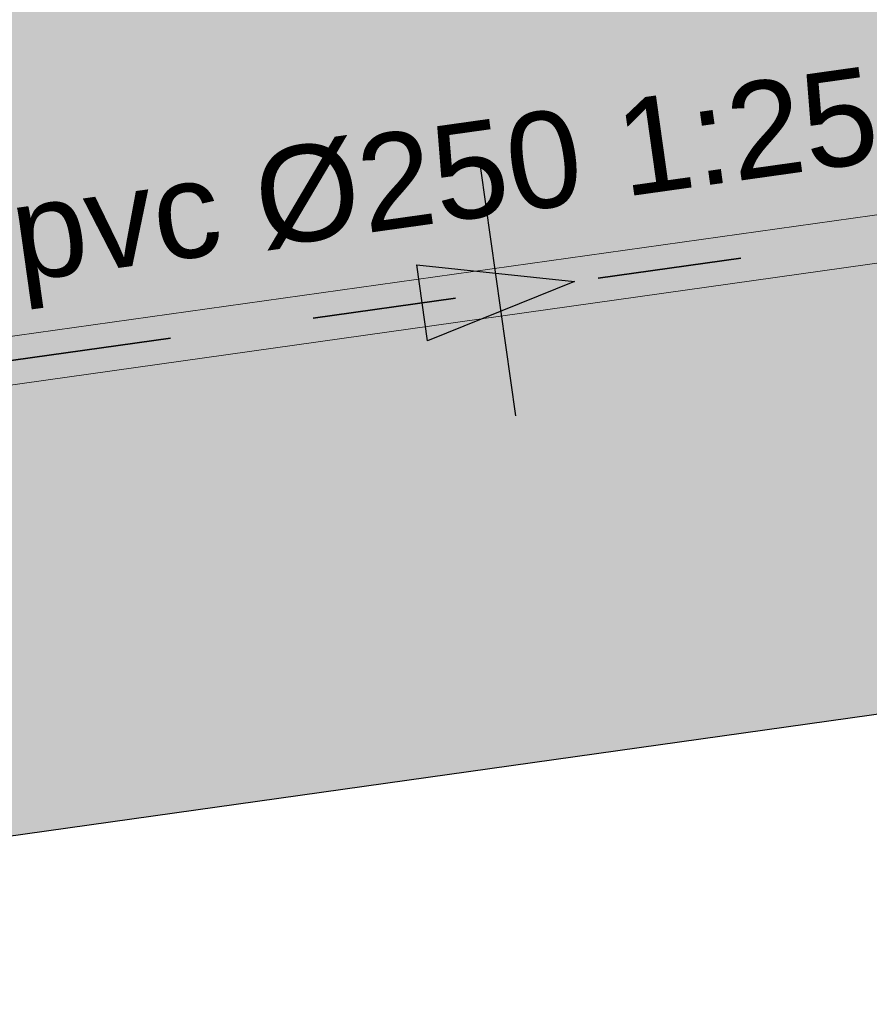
# Model space of a CAD drawing. Extents: x 98477 to 100410, y 398052 to 398969.
# Tile 252 of 256: x 98719.95 to 98724.37, y 398368.91 to 398374.03. Entities that reach past the tile are written whole.
import ezdxf
from ezdxf.enums import TextEntityAlignment as Align

# ---------------------------------------------------------------- set-up
doc = ezdxf.new("R2010")
doc.units = 0
doc.linetypes.add('RI-DWA', pattern=[9.75, 4.5, -0.75, 0.75, -0.75, 0.75, -0.75, 0.75, -0.75])
for name, color, linetype, lineweight in [('N-KO-kantverharding', 2, 'Continuous', 25), ('N-RI-DWA hoofdriool', 24, 'RI-DWA', 35), ('N-RI-DWA hoofdriool buiswand', 24, 'Continuous', 13), ('N-RI-DWA strenginformatie', 24, 'Continuous', 25), ('N-RI-stroomrichting', 7, 'Continuous', 25), ("N-VH-arcering 'MAT' grijs 251", 251, 'Continuous', 18), ('N-VH-arcering printbeton', 8, 'Continuous', 9)]:
    doc.layers.add(name, color=color, linetype=linetype, lineweight=lineweight)
doc.layers.add('X-AL-contourlijnen', color=30, linetype='Continuous', plot=False)
doc.layers.add('X-AL-hulplijn riolering', color=30, linetype='Continuous', plot=False)
doc.styles.add('CS Annotative', font='arial.ttf')

# ---------------------------------------------------------------- blocks, each defined once
blk = doc.blocks.new('*U270')
at = {"layer": 'N-RI-stroomrichting'}
h = blk.add_hatch(color=256, dxfattribs=at)
h.dxf.hatch_style = 1
h.paths.add_polyline_path([(1.980536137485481, 0.2783462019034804), (-1.841363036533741, -1.268614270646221), (-2.119709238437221, 0.7119218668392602)])
blk.add_lwpolyline([(1.980536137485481, 0.2783462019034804), (-1.841363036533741, -1.268614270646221), (-2.119709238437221, 0.7119218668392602)], close=True, dxfattribs=at)
at = {"layer": 'X-AL-hulplijn riolering'}
blk.add_lwpolyline([(0.4523125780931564, -3.218371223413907), (-0.452312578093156, 3.218371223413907)], dxfattribs=at)
at = {"lineweight": 25, "style": 'CS Annotative'}
blk.add_attdef('Strenginformatie', text='', height=2.5, rotation=7.999999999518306, dxfattribs=at).set_placement((-0.4523125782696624, 3.21837122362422), align=Align.MIDDLE_CENTER)

msp = doc.modelspace()

# ---------------------------------------------------------------- hatches: boundary and pattern name
at = {"layer": "N-VH-arcering 'MAT' grijs 251"}
h = msp.add_hatch(color=256, dxfattribs=at)
h.dxf.hatch_style = 1
edge = h.paths.add_edge_path()
edge.add_line((98801.70985258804, 398275.5025756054), (98759.07881222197, 398269.5111736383))
edge.add_arc((98758.55691309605, 398273.2246788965), 3.749999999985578, 188.0000000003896, 277.9999999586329, ccw=False)
edge.add_line((98754.84340783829, 398272.7027797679), (98754.7320693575, 398273.4949942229))
edge.add_arc((98759.43584268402, 398274.1560664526), 4.75000000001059, 98.00000000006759, 188.0000000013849, ccw=False)
edge.add_line((98758.77477045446, 398278.859839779), (98802.64364589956, 398285.0252081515))
edge.add_arc((98800.79960231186, 398298.1462600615), 13.24999999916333, 278.0000000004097, 315.3695932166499)
edge.add_arc((98814.32101528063, 398284.7981743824), 5.750000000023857, 97.99999999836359, 135.3695932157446, ccw=False)
edge.add_line((98813.52076995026, 398290.4922157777), (98817.94515990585, 398291.114023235))
edge.add_arc((98818.74540523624, 398285.4199818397), 5.750000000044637, 8.00000000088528, 97.99999999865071, ccw=False)
edge.add_line((98824.43944663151, 398286.2202271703), (98832.12180180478, 398231.5574297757))
edge.add_arc((98824.4472242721, 398230.4788382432), 7.74999999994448, -36.90337989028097, 8.000000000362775, ccw=False)
edge.add_line((98830.64450586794, 398225.8252159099), (98822.02531955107, 398214.3469478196))
edge.add_arc((98828.62242576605, 398209.3930917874), 8.249999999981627, 143.0966201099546, 188.000000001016)
edge.add_line((98820.45271419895, 398208.2449137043), (98820.95212056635, 398204.6914527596))
edge.add_line((98820.95212056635, 398204.6914527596), (98824.98814049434, 398175.9736787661))
edge.add_line((98824.98814049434, 398175.9736787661), (98826.34507822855, 398166.3185650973))
edge.add_arc((98829.56344945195, 398166.7708776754), 3.249999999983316, 187.9999999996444, 277.9999999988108)
edge.add_line((98830.01576203, 398163.552506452), (98845.49611657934, 398165.7281284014))
edge.add_line((98845.49611657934, 398165.7281284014), (98850.05134969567, 398166.3683246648))
edge.add_line((98850.05134969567, 398166.3683246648), (98871.26042709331, 398169.349066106))
edge.add_line((98871.26042709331, 398169.349066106), (98879.77673248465, 398170.5459547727))
edge.add_line((98879.77673248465, 398170.5459547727), (98895.91810200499, 398172.8144763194))
edge.add_line((98895.91810200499, 398172.8144763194), (98895.01347684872, 398179.2512187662))
edge.add_line((98895.01347684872, 398179.2512187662), (98835.84495974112, 398170.9356259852))
edge.add_arc((98835.18388751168, 398175.6393993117), 4.749999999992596, 188.0000000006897, 277.9999999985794, ccw=False)
edge.add_line((98830.48011418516, 398174.9783270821), (98825.97718274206, 398207.0183491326))
edge.add_arc((98833.65176027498, 398208.096940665), 7.750000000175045, 143.0966201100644, 188.0000000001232, ccw=False)
edge.add_line((98827.4544786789, 398212.7505629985), (98836.07366499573, 398224.2288310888))
edge.add_arc((98829.47655878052, 398229.1826871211), 8.250000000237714, 323.096620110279, 367.9999999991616)
edge.add_line((98837.64627034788, 398230.3308652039), (98837.34238794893, 398232.4931008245))
edge.add_line((98837.34238794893, 398232.4931008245), (98837.34238780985, 398232.493100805))
edge.add_line((98837.34238780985, 398232.493100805), (98829.68786739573, 398286.9578446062))
edge.add_arc((98835.38190879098, 398287.7580899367), 5.749999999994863, 97.99999999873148, 188.0000000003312, ccw=False)
edge.add_line((98834.58166346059, 398293.452131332), (98882.50500414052, 398300.1873176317))
edge.add_arc((98883.61838894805, 398292.2651730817), 8.000000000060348, 11.632034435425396, 97.9999999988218, ccw=False)
edge.add_line((98891.45409032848, 398293.8781776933), (98890.9995, 398296.0865))
edge.add_line((98890.9995, 398296.0865), (98889.023, 398305.688))
edge.add_line((98889.023, 398305.688), (98888.557, 398307.974))
edge.add_line((98888.557, 398307.974), (98887.38477368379, 398314.7597044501))
edge.add_arc((98879.50153614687, 398313.3978799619), 8.00000000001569, -82.00000000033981, 9.801079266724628, ccw=False)
edge.add_line((98880.6149209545, 398305.475735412), (98872.94460748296, 398304.3977431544))
edge.add_arc((98872.42270835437, 398308.1112484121), 3.749999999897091, 189.4265010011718, 278.00000000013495, ccw=False)
edge.add_arc((92946.7354543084, 397324.3039467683), 6003.049999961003, 9.42650100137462, 10.61166010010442)
edge.add_line((98847.1206531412, 398429.7738954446), (98842.31285519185, 398429.0982035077))
edge.add_arc((92946.7354539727, 397324.3039467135), 5998.200000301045, 9.428546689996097, 10.613773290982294, ccw=False)
edge.add_arc((98860.08948650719, 398306.4687901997), 3.840166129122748, -81.43407539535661, 6.657381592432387, ccw=False)
edge.add_line((98860.66146879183, 398302.6714605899), (98847.18483033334, 398300.7774425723))
edge.add_line((98847.18483033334, 398300.7774425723), (98842.62959721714, 398300.1372463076))
edge.add_line((98842.62959721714, 398300.1372463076), (98820.15051205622, 398296.9780169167))
edge.add_arc((98819.35026672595, 398302.672058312), 5.749999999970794, 187.9999999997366, 277.99999999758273, ccw=False)
edge.add_line((98813.65622533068, 398301.8718129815), (98812.30624625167, 398311.4774132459))
edge.add_line((98812.30624625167, 398311.4774132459), (98811.1093575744, 398319.9937186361))
edge.add_line((98811.1093575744, 398319.9937186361), (98809.24443803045, 398333.2633107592))
edge.add_line((98809.24443803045, 398333.2633107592), (98808.67382831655, 398337.3234098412))
edge.add_line((98808.67382831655, 398337.3234098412), (98807.71353391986, 398344.1562595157))
edge.add_line((98807.71353391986, 398344.1562595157), (98807.70657526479, 398344.2057729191))
edge.add_line((98807.70657526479, 398344.2057729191), (98811.66764753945, 398344.7624653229))
edge.add_line((98811.66764753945, 398344.7624653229), (98829.49247277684, 398347.2675811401))
edge.add_line((98829.49247277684, 398347.2675811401), (98831.96814294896, 398347.6155138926))
edge.add_line((98831.96814294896, 398347.6155138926), (98831.06351779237, 398354.0522563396))
edge.add_line((98831.06351779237, 398354.0522563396), (98828.58784762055, 398353.704323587))
edge.add_line((98828.58784762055, 398353.704323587), (98810.76302238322, 398351.1992077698))
edge.add_line((98810.76302238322, 398351.1992077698), (98806.80195010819, 398350.6425153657))
edge.add_line((98806.80195010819, 398350.6425153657), (98806.79499145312, 398350.6920287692))
edge.add_line((98806.79499145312, 398350.6920287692), (98805.14616655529, 398362.4240275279))
edge.add_line((98805.14616655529, 398362.4240275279), (98805.04836903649, 398363.119893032))
edge.add_line((98805.04836903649, 398363.119893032), (98803.99065346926, 398370.6459303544))
edge.add_line((98803.99065346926, 398370.6459303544), (98802.48758397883, 398381.3408254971))
edge.add_line((98802.48758397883, 398381.3408254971), (98801.4298684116, 398388.8668628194))
edge.add_line((98801.4298684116, 398388.8668628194), (98799.92679892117, 398399.561757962))
edge.add_line((98799.92679892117, 398399.561757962), (98798.86908335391, 398407.0877952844))
edge.add_line((98798.86908335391, 398407.0877952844), (98797.36601386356, 398417.7826904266))
edge.add_line((98797.36601386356, 398417.7826904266), (98796.79540414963, 398421.8427895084))
edge.add_line((98796.79540414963, 398421.8427895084), (98795.88382033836, 398428.3290453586))
edge.add_line((98795.88382033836, 398428.3290453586), (98795.87686168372, 398428.3785587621))
edge.add_line((98795.87686168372, 398428.3785587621), (98799.83793395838, 398428.9352511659))
edge.add_line((98799.83793395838, 398428.9352511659), (98817.66275919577, 398431.4403669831))
edge.add_line((98817.66275919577, 398431.4403669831), (98820.13842936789, 398431.7882997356))
edge.add_line((98820.13842936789, 398431.7882997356), (98819.2338042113, 398438.2250421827))
edge.add_line((98819.2338042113, 398438.2250421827), (98816.75813403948, 398437.87710943))
edge.add_line((98816.75813403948, 398437.87710943), (98798.93330880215, 398435.3719936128))
edge.add_line((98798.93330880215, 398435.3719936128), (98794.9722365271, 398434.8153012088))
edge.add_line((98794.9722365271, 398434.8153012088), (98794.96527787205, 398434.8648146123))
edge.add_line((98794.96527787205, 398434.8648146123), (98793.37870452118, 398446.1538705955))
edge.add_line((98793.37870452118, 398446.1538705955), (98792.73850825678, 398450.7091037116))
edge.add_line((98792.73850825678, 398450.7091037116), (98789.33816684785, 398474.9037900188))
edge.add_line((98789.33816684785, 398474.9037900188), (98783.89169246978, 398474.1383379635))
edge.add_line((98783.89169246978, 398474.1383379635), (98786.76317609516, 398453.7066703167))
edge.add_arc((98782.05940276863, 398453.0455980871), 4.750000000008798, -82.0000000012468, 7.999999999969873, ccw=False)
edge.add_line((98782.72047499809, 398448.3418247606), (98773.11487473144, 398446.9918456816))
edge.add_line((98773.11487473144, 398446.9918456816), (98764.5985693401, 398445.7949570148))
edge.add_line((98764.5985693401, 398445.7949570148), (98743.40683266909, 398442.8166526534))
edge.add_line((98743.40683266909, 398442.8166526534), (98734.89052727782, 398441.6197639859))
edge.add_line((98734.89052727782, 398441.6197639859), (98611.80020633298, 398424.3205475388))
edge.add_line((98611.80020633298, 398424.3205475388), (98607.65702311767, 398453.8008279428))
edge.add_arc((98611.6373665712, 398454.1216500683), 3.993251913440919, 101.39182936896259, 184.6081706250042, ccw=False)
edge.add_line((98610.84862924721, 398458.0362323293), (98611.83889731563, 398458.1754054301))
edge.add_line((98611.83889731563, 398458.1754054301), (98639.5664032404, 398462.0722522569))
edge.add_line((98639.5664032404, 398462.0722522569), (98641.54693937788, 398462.3505984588))
edge.add_line((98641.54693937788, 398462.3505984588), (98659.37176461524, 398464.8557142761))
edge.add_line((98659.37176461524, 398464.8557142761), (98661.84743478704, 398465.2036470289))
edge.add_line((98661.84743478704, 398465.2036470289), (98660.94280963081, 398471.6403894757))
edge.add_line((98660.94280963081, 398471.6403894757), (98649.90132066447, 398470.0886093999))
edge.add_line((98649.90132066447, 398470.0886093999), (98624.64948491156, 398466.5396953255))
edge.add_line((98624.64948491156, 398466.5396953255), (98622.66894877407, 398466.2613491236))
edge.add_line((98622.66894877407, 398466.2613491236), (98604.84412353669, 398463.7562333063))
edge.add_line((98604.84412353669, 398463.7562333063), (98602.86358739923, 398463.4778871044))
edge.add_line((98602.86358739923, 398463.4778871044), (98594.9414428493, 398462.3645022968))
edge.add_line((98594.9414428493, 398462.3645022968), (98576.27488975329, 398459.7410893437))
edge.add_line((98576.27488975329, 398459.7410893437), (98577.17951490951, 398453.3043468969))
edge.add_line((98577.17951490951, 398453.3043468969), (98578.1697829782, 398453.4435199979))
edge.add_line((98578.1697829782, 398453.4435199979), (98598.47059208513, 398456.2943364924))
edge.add_arc((98598.79151287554, 398452.3139562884), 3.993296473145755, 11.424909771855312, 94.60953932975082, ccw=False)
edge.add_line((98602.70568277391, 398453.1049624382), (98606.84886598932, 398423.6246820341))
edge.add_line((98606.84886598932, 398423.6246820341), (98548.81915716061, 398415.4691383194))
edge.add_arc((98548.15808493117, 398420.172911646), 4.750000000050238, 188.0000000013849, 277.99999999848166, ccw=False)
edge.add_line((98543.45431160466, 398419.5118394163), (98539.76818545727, 398445.7399897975))
edge.add_line((98539.76818545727, 398445.7399897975), (98538.97597100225, 398445.6286513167))
edge.add_line((98538.97597100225, 398445.6286513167), (98538.73241807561, 398447.361620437))
edge.add_line((98538.73241807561, 398447.361620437), (98534.77134580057, 398446.8049280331))
edge.add_line((98534.77134580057, 398446.8049280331), (98536.52992450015, 398434.2919904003))
edge.add_line((98536.52992450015, 398434.2919904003), (98537.17012076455, 398429.7367572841))
edge.add_line((98537.17012076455, 398429.7367572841), (98538.39484405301, 398421.0223982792))
edge.add_line((98538.39484405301, 398421.0223982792), (98539.03504031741, 398416.467165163))
edge.add_line((98539.03504031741, 398416.467165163), (98541.02521566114, 398402.30633178))
edge.add_line((98541.02521566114, 398402.30633178), (98541.66541192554, 398397.7510986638))
edge.add_line((98541.66541192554, 398397.7510986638), (98543.65558726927, 398383.5902652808))
edge.add_line((98543.65558726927, 398383.5902652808), (98544.29578353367, 398379.0350321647))
edge.add_line((98544.29578353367, 398379.0350321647), (98545.60401068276, 398369.7265123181))
edge.add_arc((98543.87104156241, 398369.4829593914), 1.750000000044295, -82.00000000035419, 7.99999999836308, ccw=False)
edge.add_line((98544.11459448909, 398367.7499902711), (98522.47723718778, 398364.7090580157))
edge.add_line((98522.47723718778, 398364.7090580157), (98523.21485462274, 398359.4606372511))
edge.add_line((98523.21485462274, 398359.4606372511), (98545.05026553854, 398362.5294041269))
edge.add_line((98545.05026553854, 398362.5294041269), (98549.60549865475, 398363.1696003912))
edge.add_line((98549.60549865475, 398363.1696003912), (98564.16243926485, 398365.2154449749))
edge.add_arc((98564.82351149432, 398360.5116716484), 4.749999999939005, 8.000000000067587, 97.99999999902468, ccw=False)
edge.add_line((98569.5272848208, 398361.172743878), (98576.49985717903, 398311.5603136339))
edge.add_arc((98571.7960838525, 398310.8992414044), 4.749999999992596, -82.0000000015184, 7.999999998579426, ccw=False)
edge.add_line((98572.45715608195, 398306.1954680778), (98563.84182388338, 398304.9846620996))
edge.add_line((98563.84182388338, 398304.9846620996), (98559.28659076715, 398304.3444658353))
edge.add_line((98559.28659076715, 398304.3444658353), (98541.0161448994, 398301.7767221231))
edge.add_line((98541.0161448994, 398301.7767221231), (98541.7537623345, 398296.5283013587))
edge.add_line((98541.7537623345, 398296.5283013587), (98553.88454617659, 398298.2331718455))
edge.add_arc((98554.12809910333, 398296.5002027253), 1.749999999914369, 7.999999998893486, 98.0000000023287, ccw=False)
edge.add_line((98555.86106822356, 398296.7437556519), (98557.35022040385, 398286.1478873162))
edge.add_line((98557.35022040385, 398286.1478873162), (98557.99041666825, 398281.5926542))
edge.add_line((98557.99041666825, 398281.5926542), (98560.13368242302, 398266.3425259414))
edge.add_line((98560.13368242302, 398266.3425259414), (98560.77387868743, 398261.7872928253))
edge.add_line((98560.77387868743, 398261.7872928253), (98562.9171444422, 398246.5371645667))
edge.add_line((98562.9171444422, 398246.5371645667), (98563.5573407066, 398241.9819314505))
edge.add_line((98563.5573407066, 398241.9819314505), (98565.70060646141, 398226.7318031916))
edge.add_line((98565.70060646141, 398226.7318031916), (98566.34080272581, 398222.1765700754))
edge.add_line((98566.34080272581, 398222.1765700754), (98567.56552601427, 398213.4622110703))
edge.add_line((98567.56552601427, 398213.4622110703), (98568.20572227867, 398208.9069779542))
edge.add_line((98568.20572227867, 398208.9069779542), (98576.53105717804, 398149.6691420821))
edge.add_line((98576.53105717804, 398149.6691420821), (98576.55610833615, 398149.4908938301))
edge.add_line((98576.55610833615, 398149.4908938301), (98535.4599834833, 398143.7152101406))
edge.add_line((98535.4599834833, 398143.7152101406), (98536.3465161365, 398137.4072025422))
edge.add_line((98536.3465161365, 398137.4072025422), (98537.33678420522, 398137.5463756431))
edge.add_line((98537.33678420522, 398137.5463756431), (98577.44264098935, 398143.1828862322))
edge.add_line((98577.44264098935, 398143.1828862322), (98578.76478544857, 398133.7753395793))
edge.add_line((98578.76478544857, 398133.7753395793), (98538.65892866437, 398128.1388289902))
edge.add_line((98538.65892866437, 398128.1388289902), (98537.66866059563, 398127.9996558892))
edge.add_line((98537.66866059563, 398127.9996558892), (98538.57328575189, 398121.5629134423))
edge.add_line((98538.57328575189, 398121.5629134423), (98579.66941060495, 398127.3385971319))
edge.add_line((98579.66941060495, 398127.3385971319), (98579.67636925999, 398127.2890837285))
edge.add_line((98579.67636925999, 398127.2890837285), (98580.7660946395, 398119.5352847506))
edge.add_line((98580.7660946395, 398119.5352847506), (98582.57534495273, 398106.6617998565))
edge.add_line((98582.57534495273, 398106.6617998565), (98583.06245080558, 398103.1958616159))
edge.add_line((98583.06245080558, 398103.1958616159), (98584.87170111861, 398090.3223767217))
edge.add_line((98584.87170111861, 398090.3223767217), (98585.35880697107, 398086.8564384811))
edge.add_line((98585.35880697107, 398086.8564384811), (98587.16805728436, 398073.9829535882))
edge.add_line((98587.16805728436, 398073.9829535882), (98588.14928671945, 398067.0011433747))
edge.add_arc((98585.92118356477, 398066.6880038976), 2.249999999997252, -71.05267843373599, 7.999999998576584, ccw=False)
edge.add_line((98586.6517556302, 398064.5599145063), (98587.08769329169, 398064.7095716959))
edge.add_line((98587.08769329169, 398064.7095716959), (98595.76511800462, 398067.6885274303))
edge.add_line((98595.76511800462, 398067.6885274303), (98596.09256923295, 398067.8009412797))
edge.add_arc((98595.36199716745, 398069.9290306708), 2.249999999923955, 187.9999999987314, 288.947321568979, ccw=False)
edge.add_line((98593.13389401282, 398069.6158911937), (98582.46560133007, 398145.5247379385))
edge.add_arc((98587.16937465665, 398146.1858101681), 4.750000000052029, 98.00000000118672, 187.9999999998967, ccw=False)
edge.add_line((98586.50830242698, 398150.8895834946), (98609.06670264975, 398154.0599598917))
edge.add_line((98609.06670264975, 398154.0599598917), (98621.30783352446, 398156.2004915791))
edge.add_line((98621.30783352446, 398156.2004915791), (98618.71337939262, 398174.6609919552))
edge.add_line((98618.71337939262, 398174.6609919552), (98600.88855415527, 398172.155876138))
edge.add_line((98600.88855415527, 398172.155876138), (98602.70587460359, 398159.2249692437))
edge.add_line((98602.70587460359, 398159.2249692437), (98585.67326382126, 398156.8311919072))
edge.add_arc((98585.08617653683, 398161.633146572), 4.837710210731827, 189.0296070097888, 276.97039299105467, ccw=False)
edge.add_line((98580.30841826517, 398160.8738930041), (98573.6350680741, 398208.3572469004))
edge.add_line((98573.6350680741, 398208.3572469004), (98572.71652560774, 398214.8930161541))
edge.add_line((98572.71652560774, 398214.8930161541), (98570.01656744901, 398234.1042166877))
edge.add_line((98570.01656744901, 398234.1042166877), (98569.09802498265, 398240.6399859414))
edge.add_line((98569.09802498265, 398240.6399859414), (98568.63179509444, 398243.9573839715))
edge.add_line((98568.63179509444, 398243.9573839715), (98568.16556520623, 398247.2747820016))
edge.add_arc((98572.86933853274, 398247.9358542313), 4.74999999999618, 98.00000000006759, 188.0000000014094, ccw=False)
edge.add_line((98572.20826630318, 398252.6396275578), (98597.85620928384, 398256.2442108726))
edge.add_line((98597.85620928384, 398256.2442108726), (98604.39197853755, 398257.1627533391))
edge.add_line((98604.39197853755, 398257.1627533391), (98619.64210679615, 398259.3060190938))
edge.add_line((98619.64210679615, 398259.3060190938), (98626.17787604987, 398260.2245615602))
edge.add_line((98626.17787604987, 398260.2245615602), (98639.44746817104, 398262.089481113))
edge.add_line((98639.44746817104, 398262.089481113), (98639.4969815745, 398262.096439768))
edge.add_line((98639.4969815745, 398262.096439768), (98640.05367397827, 398258.1353674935))
edge.add_line((98640.05367397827, 398258.1353674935), (98641.8629242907, 398245.2618825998))
edge.add_line((98641.8629242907, 398245.2618825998), (98642.14127049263, 398243.2813464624))
edge.add_line((98642.14127049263, 398243.2813464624), (98643.25465530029, 398235.3592019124))
edge.add_line((98643.25465530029, 398235.3592019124), (98644.5767997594, 398225.9516552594))
edge.add_line((98644.5767997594, 398225.9516552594), (98646.03811731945, 398215.5538405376))
edge.add_line((98646.03811731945, 398215.5538405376), (98646.38605007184, 398213.0781703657))
edge.add_line((98646.38605007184, 398213.0781703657), (98652.82279251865, 398213.9827955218))
edge.add_line((98652.82279251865, 398213.9827955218), (98652.47485976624, 398216.4584656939))
edge.add_line((98652.47485976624, 398216.4584656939), (98651.70940771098, 398221.904940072))
edge.add_line((98651.70940771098, 398221.904940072), (98651.43106150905, 398223.8854762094))
edge.add_line((98651.43106150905, 398223.8854762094), (98649.62181119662, 398236.758961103))
edge.add_line((98649.62181119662, 398236.758961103), (98649.34346499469, 398238.7394972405))
edge.add_line((98649.34346499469, 398238.7394972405), (98646.49041642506, 398259.0399926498))
edge.add_line((98646.49041642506, 398259.0399926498), (98645.93372402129, 398263.0010649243))
edge.add_line((98645.93372402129, 398263.0010649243), (98645.98323742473, 398263.0080235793))
edge.add_line((98645.98323742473, 398263.0080235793), (98654.39783815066, 398264.1906185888))
edge.add_line((98654.39783815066, 398264.1906185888), (98722.62535253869, 398273.7793704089))
edge.add_line((98722.62535253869, 398273.7793704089), (98731.14165792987, 398274.9762590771))
edge.add_line((98731.14165792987, 398274.9762590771), (98743.97026282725, 398276.7792019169))
edge.add_arc((98744.55735011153, 398271.9772472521), 4.837710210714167, 9.02960700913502, 96.9703929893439, ccw=False)
edge.add_line((98749.33510838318, 398272.73650082), (98750.7268393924, 398262.8338201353))
edge.add_line((98750.7268393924, 398262.8338201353), (98752.41029510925, 398263.0704144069))
edge.add_line((98752.41029510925, 398263.0704144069), (98756.96552822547, 398263.7106106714))
edge.add_line((98756.96552822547, 398263.7106106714), (98772.21565648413, 398265.8538764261))
edge.add_line((98772.21565648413, 398265.8538764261), (98776.77088960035, 398266.4940726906))
edge.add_line((98776.77088960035, 398266.4940726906), (98795.98209013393, 398269.1940308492))
edge.add_line((98795.98209013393, 398269.1940308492), (98800.53732325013, 398269.8342271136))
edge.add_line((98800.53732325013, 398269.8342271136), (98802.46834598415, 398270.1056146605))
edge.add_line((98802.46834598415, 398270.1056146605), (98801.70985258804, 398275.5025756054))
edge = h.paths.add_edge_path(flags=16)
edge.add_line((98744.0622075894, 398333.4636472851), (98751.98435213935, 398334.5770320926))
edge.add_line((98751.98435213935, 398334.5770320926), (98753.96600319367, 398334.8555349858))
edge.add_line((98753.96600319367, 398334.8555349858), (98764.36270300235, 398336.316695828))
edge.add_line((98764.36270300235, 398336.316695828), (98764.36270299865, 398336.3166958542))
edge.add_line((98764.36270299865, 398336.3166958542), (98766.34323913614, 398336.5950420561))
edge.add_line((98766.34323913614, 398336.5950420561), (98774.26538368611, 398337.7084268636))
edge.add_line((98774.26538368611, 398337.7084268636), (98774.24729118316, 398337.8371617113))
edge.add_line((98774.24729118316, 398337.8371617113), (98802.48973650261, 398341.8063785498))
edge.add_line((98802.48973650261, 398341.8063785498), (98803.0185942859, 398338.0433598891))
edge.add_line((98803.0185942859, 398338.0433598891), (98808.47417984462, 398299.2248515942))
edge.add_arc((98800.79960231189, 398298.1462600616), 7.750000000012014, -82.00000000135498, 8.000000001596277, ccw=False)
edge.add_line((98801.87819384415, 398290.4716825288), (98771.96746476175, 398286.2680036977))
edge.add_line((98771.96746476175, 398286.2680036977), (98767.41223164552, 398285.6278074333))
edge.add_line((98767.41223164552, 398285.6278074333), (98755.13290759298, 398283.9020609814))
edge.add_line((98755.13290759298, 398283.9020609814), (98746.61660220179, 398282.7051723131))
edge.add_line((98746.61660220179, 398282.7051723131), (98730.37620587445, 398280.4227334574))
edge.add_line((98730.37620587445, 398280.4227334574), (98721.85990048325, 398279.2258447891))
edge.add_line((98721.85990048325, 398279.2258447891), (98654.3282516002, 398269.7348904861))
edge.add_arc((98653.66717937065, 398274.4386638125), 4.749999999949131, 187.9999999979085, 277.9999999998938, ccw=False)
edge.add_line((98648.96340604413, 398273.7775915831), (98644.1340994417, 398308.1398935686))
edge.add_line((98644.1340994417, 398308.1398935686), (98642.93721077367, 398316.6561989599))
edge.add_line((98642.93721077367, 398316.6561989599), (98640.29988051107, 398335.4217788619))
edge.add_line((98640.29988051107, 398335.4217788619), (98638.12129075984, 398335.1155980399))
edge.add_line((98638.12129075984, 398335.1155980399), (98637.23004949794, 398334.990342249))
edge.add_line((98637.23004949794, 398334.990342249), (98635.05145974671, 398334.6841614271))
edge.add_line((98635.05145974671, 398334.6841614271), (98635.74036659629, 398329.7823344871))
edge.add_line((98635.74036659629, 398329.7823344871), (98636.93725526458, 398321.266029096))
edge.add_line((98636.93725526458, 398321.266029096), (98638.384655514, 398310.967241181))
edge.add_line((98638.384655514, 398310.967241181), (98639.02485177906, 398306.4120080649))
edge.add_line((98639.02485177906, 398306.4120080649), (98641.16811753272, 398291.1618798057))
edge.add_line((98641.16811753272, 398291.1618798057), (98642.36500620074, 398282.6455744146))
edge.add_line((98642.36500620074, 398282.6455744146), (98643.71498527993, 398273.0399741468))
edge.add_arc((98639.01121195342, 398272.3789019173), 4.749999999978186, -82.00000000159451, 7.999999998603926, ccw=False)
edge.add_line((98639.67228418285, 398267.6751285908), (98619.32227537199, 398264.8151213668))
edge.add_line((98619.32227537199, 398264.8151213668), (98614.27190822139, 398264.1053385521))
edge.add_line((98614.27190822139, 398264.1053385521), (98593.92189940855, 398261.2453313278))
edge.add_arc((98593.26082717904, 398265.9491046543), 4.750000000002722, 188.0000000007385, 277.9999999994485, ccw=False)
edge.add_line((98588.55705385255, 398265.2880324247), (98581.77932383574, 398313.5140873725))
edge.add_line((98581.77932383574, 398313.5140873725), (98580.58243516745, 398322.0303927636))
edge.add_line((98580.58243516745, 398322.0303927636), (98575.23122943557, 398360.1062000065))
edge.add_line((98575.23122943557, 398360.1062000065), (98574.59103317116, 398364.6614331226))
edge.add_line((98574.59103317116, 398364.6614331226), (98572.66348572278, 398378.3766458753))
edge.add_line((98572.66348572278, 398378.3766458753), (98571.18825085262, 398388.8734874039))
edge.add_line((98571.18825085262, 398388.8734874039), (98568.51612731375, 398407.8866343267))
edge.add_arc((98573.21990064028, 398408.5477065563), 4.750000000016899, 97.9999999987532, 188.0000000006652, ccw=False)
edge.add_line((98572.55882841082, 398413.2514798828), (98607.11918401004, 398418.1086211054))
edge.add_line((98607.11918401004, 398418.1086211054), (98607.61431804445, 398418.1782076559))
edge.add_line((98607.61431804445, 398418.1782076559), (98611.58353488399, 398389.9357623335))
edge.add_line((98611.58353488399, 398389.9357623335), (98611.454800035, 398389.9176698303))
edge.add_line((98611.454800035, 398389.9176698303), (98613.2640503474, 398377.0441849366))
edge.add_line((98613.2640503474, 398377.0441849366), (98613.33363689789, 398376.5490509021))
edge.add_line((98613.33363689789, 398376.5490509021), (98626.20712179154, 398378.3583012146))
edge.add_line((98626.20712179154, 398378.3583012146), (98628.18765792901, 398378.6366474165))
edge.add_line((98628.18765792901, 398378.6366474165), (98636.10980247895, 398379.7500322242))
edge.add_line((98636.10980247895, 398379.7500322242), (98648.36932117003, 398381.4729952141))
edge.add_line((98648.36932117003, 398381.4729952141), (98647.4646960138, 398387.9097376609))
edge.add_line((98647.4646960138, 398387.9097376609), (98634.59121112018, 398386.1004873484))
edge.add_line((98634.59121112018, 398386.1004873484), (98632.49184281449, 398385.8054403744))
edge.add_line((98632.49184281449, 398385.8054403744), (98619.73719008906, 398384.0128908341))
edge.add_line((98619.73719008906, 398384.0128908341), (98617.50908693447, 398383.6997513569))
edge.add_line((98617.50908693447, 398383.6997513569), (98612.56565838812, 398418.8740731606))
edge.add_line((98612.56565838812, 398418.8740731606), (98613.06079242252, 398418.943659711))
edge.add_line((98613.06079242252, 398418.943659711), (98667.57504960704, 398426.6051389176))
edge.add_line((98667.57504960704, 398426.6051389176), (98722.08930679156, 398434.2666181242))
edge.add_line((98722.08930679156, 398434.2666181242), (98726.14940587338, 398434.8372278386))
edge.add_line((98726.14940587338, 398434.8372278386), (98759.42241298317, 398439.51344403))
edge.add_line((98759.42241298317, 398439.51344403), (98763.48251206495, 398440.084053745))
edge.add_line((98763.48251206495, 398440.084053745), (98783.48592705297, 398442.8953503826))
edge.add_arc((98784.14699928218, 398438.191577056), 4.750000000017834, 8.000000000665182, 97.99999999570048, ccw=False)
edge.add_line((98788.85077260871, 398438.8526492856), (98795.6145853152, 398390.7256211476))
edge.add_arc((98790.91081198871, 398390.064548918), 4.749999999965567, -82.00000000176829, 8.000000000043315, ccw=False)
edge.add_line((98791.57188421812, 398385.3607755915), (98787.36324492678, 398384.7692899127))
edge.add_line((98787.36324492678, 398384.7692899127), (98774.48976003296, 398382.9600396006))
edge.add_line((98774.48976003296, 398382.9600396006), (98766.12199485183, 398381.7840268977))
edge.add_line((98766.12199485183, 398381.7840268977), (98766.07248144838, 398381.7770682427))
edge.add_line((98766.07248144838, 398381.7770682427), (98764.94517930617, 398389.7982395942))
edge.add_line((98764.94517930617, 398389.7982395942), (98762.09213076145, 398410.0987350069))
edge.add_line((98762.09213076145, 398410.0987350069), (98761.95295766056, 398411.0890030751))
edge.add_line((98761.95295766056, 398411.0890030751), (98755.5162152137, 398410.1843779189))
edge.add_line((98755.5162152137, 398410.1843779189), (98755.65538831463, 398409.1941098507))
edge.add_line((98755.65538831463, 398409.1941098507), (98758.50843688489, 398388.893614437))
edge.add_line((98758.50843688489, 398388.893614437), (98759.63573900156, 398380.8724430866))
edge.add_line((98759.63573900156, 398380.8724430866), (98759.5862255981, 398380.8654844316))
edge.add_line((98759.5862255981, 398380.8654844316), (98748.79230364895, 398379.3484976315))
edge.add_line((98748.79230364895, 398379.3484976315), (98744.23707053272, 398378.7083013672))
edge.add_line((98744.23707053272, 398378.7083013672), (98741.31577972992, 398378.2977407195))
edge.add_line((98741.31577972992, 398378.2977407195), (98735.86930535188, 398377.532288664))
edge.add_line((98735.86930535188, 398377.532288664), (98732.94801454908, 398377.1217280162))
edge.add_line((98732.94801454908, 398377.1217280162), (98728.39278143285, 398376.4815317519))
edge.add_line((98728.39278143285, 398376.4815317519), (98718.31915239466, 398375.0657755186))
edge.add_arc((98720.44154218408, 398359.9641874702), 15.25000000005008, 97.9999999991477, 128.0000000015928)
edge.add_line((98711.052704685, 398371.9813514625), (98707.24934533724, 398369.0098414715))
edge.add_line((98707.24934533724, 398369.0098414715), (98710.51235115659, 398364.8333844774))
edge.add_line((98710.51235115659, 398364.8333844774), (98713.62044188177, 398367.261691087))
edge.add_arc((98721.25410813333, 398357.3241039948), 12.53110121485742, 99.37790491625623, 127.53006232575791, ccw=False)
edge.add_line((98719.21222162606, 398369.6877279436), (98728.55711414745, 398371.001066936))
edge.add_line((98728.55711414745, 398371.001066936), (98733.11234726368, 398371.6412632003))
edge.add_line((98733.11234726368, 398371.6412632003), (98743.90626921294, 398373.1582500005))
edge.add_line((98743.90626921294, 398373.1582500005), (98752.42257460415, 398374.3551386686))
edge.add_line((98752.42257460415, 398374.3551386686), (98763.21649655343, 398375.8721254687))
edge.add_line((98763.21649655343, 398375.8721254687), (98767.77172966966, 398376.512321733))
edge.add_line((98767.77172966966, 398376.512321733), (98793.32064568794, 398380.102987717))
edge.add_arc((98793.7681908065, 398376.2908113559), 3.838357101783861, 9.304190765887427, 96.69580920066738, ccw=False)
edge.add_line((98797.55605007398, 398376.9113815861), (98799.60189465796, 398362.3544409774))
edge.add_line((98799.60189465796, 398362.3544409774), (98801.64078058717, 398347.8470137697))
edge.add_line((98801.64078058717, 398347.8470137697), (98801.71036713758, 398347.3518797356))
edge.add_line((98801.71036713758, 398347.3518797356), (98773.46792181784, 398343.3826628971))
edge.add_line((98773.46792181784, 398343.3826628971), (98773.36075853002, 398344.1451693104))
edge.add_line((98773.36075853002, 398344.1451693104), (98770.8850883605, 398343.7972365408))
edge.add_line((98770.8850883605, 398343.7972365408), (98758.01160346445, 398341.9879862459))
edge.add_line((98758.01160346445, 398341.9879862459), (98756.03106732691, 398341.7096400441))
edge.add_line((98756.03106732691, 398341.7096400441), (98743.15758242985, 398339.900389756))
edge.add_line((98743.15758242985, 398339.900389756), (98743.15758243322, 398339.9003897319))
edge.add_line((98743.15758243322, 398339.9003897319), (98742.16731436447, 398339.761216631))
edge.add_line((98742.16731436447, 398339.761216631), (98743.07193952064, 398333.3244741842))
edge.add_line((98743.07193952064, 398333.3244741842), (98744.0622075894, 398333.4636472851))
edge = h.paths.add_edge_path(flags=16)
edge.add_line((98545.99047331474, 398402.9031704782), (98545.73996173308, 398404.6856530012))
edge.add_arc((98550.44373505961, 398405.3467252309), 4.750000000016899, 98.00000000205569, 188.0000000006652, ccw=False)
edge.add_line((98549.78266282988, 398410.0504985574), (98557.70480737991, 398411.1638833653))
edge.add_arc((98558.36587960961, 398406.4601100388), 4.750000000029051, 8.000000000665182, 98.00000000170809, ccw=False)
edge.add_line((98563.06965293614, 398407.1211822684), (98563.35495779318, 398405.0911327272))
edge.add_line((98563.35495779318, 398405.0911327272), (98565.09462155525, 398392.7127818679))
edge.add_line((98565.09462155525, 398392.7127818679), (98565.44255430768, 398390.237111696))
edge.add_line((98565.44255430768, 398390.237111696), (98567.18221806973, 398377.8587608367))
edge.add_line((98567.18221806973, 398377.8587608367), (98567.46752292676, 398375.8287112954))
edge.add_arc((98562.76374960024, 398375.1676390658), 4.749999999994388, -82.00000000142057, 7.9999999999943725, ccw=False)
edge.add_line((98563.42482182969, 398370.4638657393), (98555.50267727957, 398369.3504809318))
edge.add_arc((98554.84160505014, 398374.0542542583), 4.749999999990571, 187.9999999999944, 277.99999999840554, ccw=False)
edge.add_line((98550.13783172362, 398373.3931820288), (98549.88732014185, 398375.1756645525))
edge.add_line((98549.88732014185, 398375.1756645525), (98548.07806982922, 398388.0491494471))
edge.add_line((98548.07806982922, 398388.0491494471), (98547.79972362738, 398390.0296855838))
edge.add_line((98547.79972362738, 398390.0296855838), (98545.99047331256, 398402.9031704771))
edge = h.paths.add_edge_path(flags=16)
edge.add_line((98580.97427237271, 398279.7231952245), (98580.69592617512, 398281.7037313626))
edge.add_line((98580.69592617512, 398281.7037313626), (98579.23460861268, 398292.1015460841))
edge.add_line((98579.23460861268, 398292.1015460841), (98578.55961907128, 398296.9043462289))
edge.add_arc((98573.85584574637, 398296.2432739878), 4.750000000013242, 8.000000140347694, 98.00000000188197)
edge.add_line((98573.19477351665, 398300.9470473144), (98565.5697093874, 398299.8754144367))
edge.add_arc((98566.23078161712, 398295.1716411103), 4.749999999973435, 98.00000000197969, 186.1903587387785)
edge.add_line((98561.5084782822, 398294.6594387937), (98561.50613232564, 398294.659109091))
edge.add_line((98561.50613232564, 398294.659109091), (98563.66331539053, 398279.3099540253))
edge.add_line((98563.66331539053, 398279.3099540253), (98563.94166159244, 398277.329417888))
edge.add_line((98563.94166159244, 398277.329417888), (98566.09884465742, 398261.9802628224))
edge.add_line((98566.09884465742, 398261.9802628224), (98566.10119061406, 398261.980592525))
edge.add_arc((98570.78174201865, 398262.7898752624), 4.749999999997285, 189.8096412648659, 277.9999999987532)
edge.add_line((98571.4428142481, 398258.0861019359), (98579.06787837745, 398259.1577348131))
edge.add_arc((98578.406806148, 398263.8615081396), 4.749999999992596, 277.9999999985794, 367.9999999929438)
edge.add_line((98583.11057947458, 398264.5225803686), (98582.43558993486, 398269.325380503))
edge.add_line((98582.43558993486, 398269.325380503), (98580.97427237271, 398279.7231952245))
edge = h.paths.add_edge_path(flags=16)
edge.add_line((98615.08128089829, 398162.7819088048), (98614.48868373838, 398166.998456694))
edge.add_arc((98612.75571461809, 398166.7549037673), 1.749999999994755, 8.000000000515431, 98.00000000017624)
edge.add_line((98612.51216169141, 398168.4878728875), (98608.55108941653, 398167.9311804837))
edge.add_arc((98608.79464234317, 398166.1982113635), 1.749999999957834, 97.99999999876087, 188.000000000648)
edge.add_line((98607.06167322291, 398165.9546584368), (98607.65427038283, 398161.7381105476))
edge.add_arc((98609.38723950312, 398161.9816634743), 1.749999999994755, 188.0000000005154, 277.999999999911)
edge.add_line((98609.6307924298, 398160.248694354), (98613.59186470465, 398160.8053867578))
edge.add_arc((98613.348311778, 398162.5383558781), 1.749999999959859, 277.9999999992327, 368.0000000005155)
at = {"layer": 'N-VH-arcering printbeton'}
h = msp.add_hatch(dxfattribs=at)
h.set_pattern_fill('CS-PRINTBETON', color=256)
h.set_pattern_definition([(45, (0, 0), (-0.3535533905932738, 0.3535533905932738), []), (45, (0.35, 0), (-0.3535533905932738, 0.3535533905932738), [0.5000000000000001, -0.2])])
edge = h.paths.add_edge_path()
edge.add_line((98763.79939784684, 398440.1285891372), (98763.48251206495, 398440.084053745))
edge.add_line((98763.48251206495, 398440.084053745), (98759.60066123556, 398439.5384951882))
edge.add_line((98759.60066123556, 398439.5384951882), (98759.9138007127, 398437.3103920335))
edge.add_line((98759.9138007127, 398437.3103920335), (98726.2842970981, 398432.5840735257))
edge.add_line((98726.2842970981, 398432.5840735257), (98725.97115762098, 398434.8121766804))
edge.add_line((98725.97115762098, 398434.8121766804), (98722.08930679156, 398434.2666181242))
edge.add_line((98722.08930679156, 398434.2666181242), (98721.77242100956, 398434.2220827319))
edge.add_line((98721.77242100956, 398434.2220827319), (98722.294320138, 398430.5085774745))
edge.add_line((98722.294320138, 398430.5085774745), (98784.00782618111, 398439.1818451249))
edge.add_arc((98784.14699928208, 398438.191577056), 1.000000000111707, 8.000000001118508, 97.99999999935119, ccw=False)
edge.add_line((98785.13726735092, 398438.330750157), (98791.5113953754, 398392.9764726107))
edge.add_line((98791.5113953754, 398392.9764726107), (98771.70603400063, 398390.1930105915))
edge.add_line((98771.70603400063, 398390.1930105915), (98768.46330074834, 398413.2662565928))
edge.add_line((98768.46330074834, 398413.2662565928), (98749.64820744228, 398410.6219676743))
edge.add_line((98749.64820744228, 398410.6219676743), (98752.89094069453, 398387.5487216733))
edge.add_line((98752.89094069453, 398387.5487216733), (98724.00658866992, 398383.48929073))
edge.add_line((98724.00658866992, 398383.48929073), (98724.81379265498, 398377.7457359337))
edge.add_line((98724.81379265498, 398377.7457359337), (98718.07559946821, 398376.7987446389))
edge.add_arc((98720.44154218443, 398359.9641874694), 17.00000000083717, 97.99999999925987, 127.9999999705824)
edge.add_line((98709.97529711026, 398373.3603702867), (98709.51574651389, 398373.0013300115))
edge.add_line((98709.51574651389, 398373.0013300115), (98706.17193775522, 398370.3888602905))
edge.add_line((98706.17193775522, 398370.3888602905), (98707.24934533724, 398369.0098414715))
edge.add_line((98707.24934533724, 398369.0098414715), (98711.05270468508, 398371.9813514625))
edge.add_arc((98720.44154218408, 398359.9641874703), 15.25000000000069, 97.9999999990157, 128.0000000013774, ccw=False)
edge.add_line((98718.3191523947, 398375.0657755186), (98726.54274768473, 398376.2215264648))
edge.add_line((98726.54274768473, 398376.2215264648), (98725.72858504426, 398382.014594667))
edge.add_line((98725.72858504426, 398382.014594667), (98727.75686704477, 398382.2996511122))
edge.add_line((98727.75686704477, 398382.2996511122), (98728.57102968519, 398376.5065829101))
edge.add_line((98728.57102968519, 398376.5065829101), (98732.76976629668, 398377.096676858))
edge.add_line((98732.76976629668, 398377.096676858), (98731.95560365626, 398382.8897450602))
edge.add_line((98731.95560365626, 398382.8897450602), (98735.05514271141, 398383.3253568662))
edge.add_line((98735.05514271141, 398383.3253568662), (98735.03426674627, 398383.4738970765))
edge.add_line((98735.03426674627, 398383.4738970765), (98740.48074112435, 398384.2393491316))
edge.add_line((98740.48074112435, 398384.2393491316), (98740.50161708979, 398384.0908089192))
edge.add_line((98740.50161708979, 398384.0908089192), (98743.60115614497, 398384.5264207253))
edge.add_line((98743.60115614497, 398384.5264207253), (98744.41531878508, 398378.7333525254))
edge.add_line((98744.41531878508, 398378.7333525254), (98748.61405539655, 398379.3234464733))
edge.add_line((98748.61405539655, 398379.3234464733), (98747.79989275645, 398385.1165146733))
edge.add_line((98747.79989275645, 398385.1165146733), (98758.82157636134, 398386.6655112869))
edge.add_line((98758.82157636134, 398386.6655112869), (98758.50843688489, 398388.893614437))
edge.add_line((98758.50843688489, 398388.893614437), (98753.55709654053, 398388.1977489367))
edge.add_line((98753.55709654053, 398388.1977489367), (98750.70404797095, 398408.4982443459))
edge.add_line((98750.70404797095, 398408.4982443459), (98755.65538831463, 398409.1941098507))
edge.add_line((98755.65538831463, 398409.1941098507), (98755.5162152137, 398410.1843779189))
edge.add_line((98755.5162152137, 398410.1843779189), (98761.95295766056, 398411.0890030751))
edge.add_line((98761.95295766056, 398411.0890030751), (98762.09213076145, 398410.0987350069))
edge.add_line((98762.09213076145, 398410.0987350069), (98767.04347110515, 398410.7946005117))
edge.add_line((98767.04347110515, 398410.7946005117), (98769.89651967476, 398390.4941051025))
edge.add_line((98769.89651967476, 398390.4941051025), (98764.94517933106, 398389.7982395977))
edge.add_line((98764.94517933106, 398389.7982395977), (98765.25831880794, 398387.5701364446))
edge.add_line((98765.25831880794, 398387.5701364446), (98773.67559739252, 398388.7531078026))
edge.add_line((98773.67559739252, 398388.7531078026), (98773.65472142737, 398388.9016480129))
edge.add_line((98773.65472142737, 398388.9016480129), (98786.52820632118, 398390.7108983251))
edge.add_line((98786.52820632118, 398390.7108983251), (98786.54908228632, 398390.5623581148))
edge.add_line((98786.54908228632, 398390.5623581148), (98791.74798964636, 398391.2930168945))
edge.add_line((98791.74798964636, 398391.2930168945), (98792.54733646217, 398385.6053687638))
edge.add_arc((98790.91081198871, 398390.064548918), 4.749999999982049, 290.1531974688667, 309.756863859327)
edge.add_line((98793.9485847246, 398386.4129141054), (98786.62266945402, 398438.5395098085))
edge.add_arc((98784.1469992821, 398438.1915770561), 2.500000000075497, 7.999999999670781, 97.9999999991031)
edge.add_line((98783.79906652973, 398440.667247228), (98764.11253732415, 398437.9004859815))
edge.add_line((98764.11253732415, 398437.9004859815), (98763.79939784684, 398440.1285891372))

# ---------------------------------------------------------------- linework, layer by layer
at = {"layer": 'N-KO-kantverharding', "flags": 128}
msp.add_lwpolyline([(98748.79230364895, 398379.3484976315), (98744.23707053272, 398378.7083013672), (98741.31577972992, 398378.2977407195), (98740.48074112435, 398384.2393491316), (98735.03426674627, 398383.4738970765), (98735.86930535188, 398377.532288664), (98732.94801454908, 398377.1217280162), (98728.39278143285, 398376.4815317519), (98718.31915239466, 398375.0657755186, 0.1316524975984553), (98711.052704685, 398371.9813514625), (98707.24934533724, 398369.0098414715), (98710.51235115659, 398364.8333844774), (98713.62044188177, 398367.261691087, -0.1234585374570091), (98719.21222162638, 398369.6877279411), (98728.55711414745, 398371.001066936), (98733.11234726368, 398371.6412632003), (98743.90626921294, 398373.1582500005), (98752.42257460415, 398374.3551386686)], format="xyb", dxfattribs=at)
at = {"layer": 'N-RI-DWA hoofdriool'}
msp.add_lwpolyline([(98716.27845241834, 398371.7494911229), (98798.67371298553, 398383.3293898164)], dxfattribs=at)
at = {"layer": 'N-RI-DWA hoofdriool buiswand', "flags": 128}
for points in [[(98716.26105578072, 398371.8732746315), (98798.65631634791, 398383.453173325)], [(98716.29584905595, 398371.6257076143), (98798.69110962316, 398383.2056063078)]]:
    msp.add_lwpolyline(points, dxfattribs=at)
at = {"layer": 'X-AL-contourlijnen', "flags": 128}
msp.add_lwpolyline([(98748.79230364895, 398379.3484976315), (98744.23707053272, 398378.7083013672), (98741.31577972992, 398378.2977407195), (98735.86930535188, 398377.532288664), (98732.94801454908, 398377.1217280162), (98728.39278143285, 398376.4815317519), (98718.31915239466, 398375.0657755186, 0.1316524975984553), (98711.052704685, 398371.9813514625), (98707.24934533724, 398369.0098414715), (98710.51235115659, 398364.8333844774), (98713.62044188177, 398367.261691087, -0.1234585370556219), (98719.21222162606, 398369.6877279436), (98728.55711414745, 398371.001066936), (98733.11234726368, 398371.6412632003), (98743.90626921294, 398373.1582500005), (98752.42257460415, 398374.3551386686)], format="xyb", dxfattribs=at)

# ---------------------------------------------------------------- block references
at = {"layer": 'N-RI-DWA strenginformatie'}
ref = msp.add_blockref('*U270', (98722.44227352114, 398372.6157596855), dxfattribs=dict(at, xscale=0.2, yscale=0.2, zscale=0.2))
ref.add_attrib('Strenginformatie', 'pvc %%C250 1:250', dxfattribs={"linetype": 'Continuous', "lineweight": 25, "height": 0.5000000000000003, "rotation": 7.999999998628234, "style": 'CS Annotative'}).set_placement((98722.35181100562, 398373.2594339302), align=Align.MIDDLE_CENTER)

doc.saveas('drawing.dxf')
